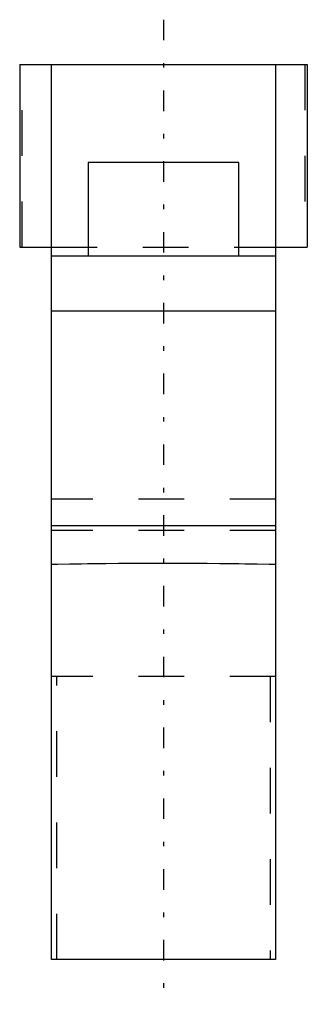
# Model space of a CAD drawing. Extents: x -3.1 to 3.1, y -1 to 20.6.
import ezdxf

# ---------------------------------------------------------------- set-up
doc = ezdxf.new("R2010")
doc.units = 0
doc.linetypes.add('CENTER', pattern=[1.5, 0.45, -0.5, 0.05, -0.5])
doc.linetypes.add('DASHED', pattern=[2, 1, -1])
for name, color, linetype in [('AM_0', 7, 'CONTINUOUS'), ('AM_3', 7, 'DASHED'), ('AM_7', 7, 'CENTER')]:
    doc.layers.add(name, color=color, linetype=linetype)

msp = doc.modelspace()

# ---------------------------------------------------------------- linework, layer by layer
at = {"layer": 'AM_0', "color": 7, "linetype": 'CONTINUOUS'}
for p, q in [((-3.15, 19.6), (-3.15, 15.6)), ((-3.15, 19.6), (3.15, 19.6)), ((-2.45, 0), (-2.45, 19.6)), ((2.45, 19.6), (2.45, 0)), ((3.15, 19.6), (3.15, 15.6)), ((1.65, 17.45), (-1.65, 17.45)), ((-1.65, 17.45), (-1.65, 15.4)), ((1.65, 15.4), (1.65, 17.45)), ((-3.15, 15.6), (-2.45, 15.6)), ((2.45, 15.6), (3.15, 15.6)), ((2.45, 15.4), (-2.45, 15.4)), ((2.45, 14.2), (-2.45, 14.2)), ((2.45, 9.5), (-2.45, 9.5)), ((2.45, 0), (-2.45, 0))]:
    msp.add_line(p, q, dxfattribs=at)
msp.add_lwpolyline([(-2.45, 8.657), (-2.322, 8.66), (-2.062, 8.664), (-1.798, 8.668), (-1.665, 8.669), (-1.53, 8.671), (-1.26, 8.674), (-0.986, 8.676), (-0.711, 8.678), (-0.433, 8.679), (-0.155, 8.679), (-0.016, 8.68), (0.124, 8.679), (0.403, 8.679), (0.682, 8.678), (0.959, 8.676), (1.236, 8.674), (1.511, 8.671), (1.647, 8.67), (1.783, 8.668), (2.052, 8.664), (2.318, 8.66), (2.45, 8.657)], dxfattribs=at)
at = {"layer": 'AM_3', "color": 6, "linetype": 'DASHED'}
for p, q in [((-3.095, 15.6), (-3.095, 19.6)), ((3.095, 19.6), (3.095, 15.6)), ((-2.45, 15.6), (2.45, 15.6)), ((2.45, 10.08), (-2.45, 10.08)), ((2.45, 9.393), (-2.45, 9.393)), ((2.45, 6.2), (-2.45, 6.2)), ((-2.34, 0), (-2.34, 6.2)), ((2.34, 6.2), (2.34, 0))]:
    msp.add_line(p, q, dxfattribs=at)
at = {"layer": 'AM_7', "color": 4, "linetype": 'CENTER'}
msp.add_line((0, 20.58), (0, -0.98), dxfattribs=at)

doc.saveas('drawing.dxf')
